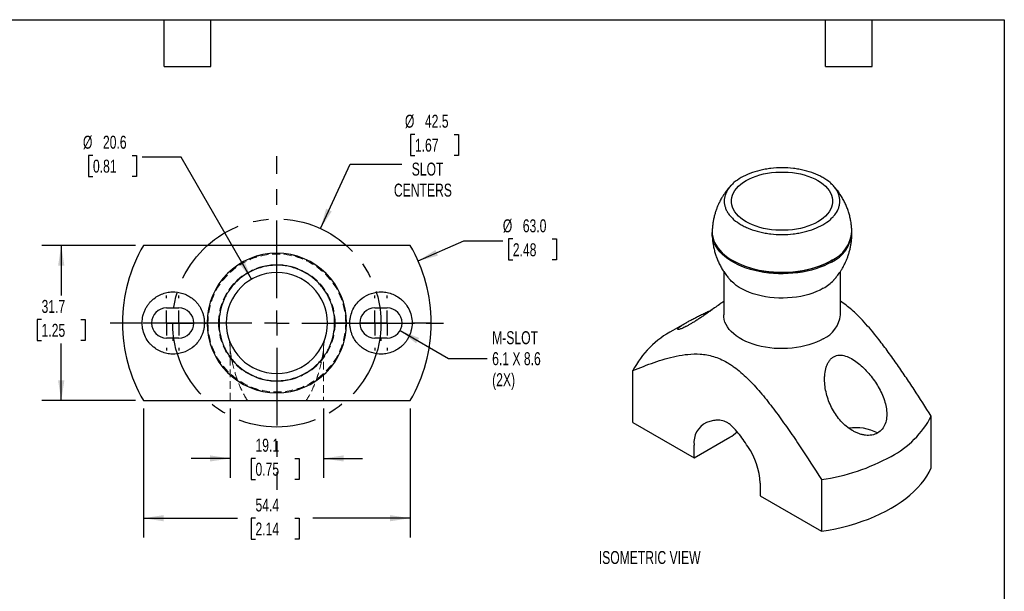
# Model space of a CAD drawing. Header units: millimetres. Extents: x 6 to 273, y 6 to 210.
# Tile 3 of 3: x 112 to 273, y 116 to 210. Entities that reach past the tile are written whole.
import ezdxf

# ---------------------------------------------------------------- set-up
doc = ezdxf.new("R2010")
doc.units = ezdxf.units.MM
doc.linetypes.add('CENTERX2', pattern=[20.32, 12.7, -2.54, 2.54, -2.54])
doc.linetypes.add('HIDDEN', pattern=[1.905, 1.27, -0.635])
doc.layers.add('CENTER', color=40, linetype='CENTERX2')
doc.layers.add('DIMENSIONS', color=140, linetype='Continuous', lineweight=25)
doc.layers.add('TEXT', color=140, linetype='Continuous', lineweight=25)
doc.styles.add('SLDTEXTSTYLE0', font='TXT', dxfattribs={"width": 0.7})
doc.dimstyles.new('SLDDIMSTYLE2', dxfattribs={"dimtxt": 2.158008, "dimasz": 3.302, "dimexe": 0, "dimexo": 0.0625, "dimgap": 0.539502, "dimtad": 0, "dimtih": 1, "dimtoh": 1, "dimlfac": 1.25, "dimrnd": 1e-09, "dimzin": 12, "dimdsep": 46, "dimtxsty": 'SLDTEXTSTYLE0', "dimsah": 1, "dimcen": 0.09, "dimadec": 0, "dimazin": 3, "dimtfac": 1, "dimtofl": 0, "dimtmove": 0, "dimatfit": 3, "dimfxl": 0, "dimfrac": 2, "dimtolj": 1, "dimtzin": 12, "dimarcsym": 0})
doc.dimstyles.new('SLDDIMSTYLE4', dxfattribs={"dimtxt": 2.158008, "dimasz": 3.302, "dimexe": 0, "dimexo": 0.0625, "dimgap": 0.539502, "dimtad": 0, "dimtih": 1, "dimtoh": 1, "dimlfac": 1.25, "dimrnd": 1e-09, "dimzin": 12, "dimdsep": 46, "dimtxsty": 'SLDTEXTSTYLE0', "dimsah": 1, "dimcen": 0, "dimadec": 0, "dimazin": 3, "dimtfac": 1, "dimtofl": 0, "dimtmove": 0, "dimatfit": 3, "dimfxl": 0, "dimfrac": 2, "dimtolj": 1, "dimtzin": 12, "dimarcsym": 0})
doc.dimstyles.new('SLDDIMSTYLE5', dxfattribs={"dimtxt": 2.158008, "dimasz": 3.302, "dimexe": 0, "dimexo": 0.0625, "dimgap": 0.539502, "dimtad": 0, "dimtih": 1, "dimtoh": 1, "dimlfac": 1.25, "dimrnd": 1e-09, "dimzin": 12, "dimdsep": 46, "dimtxsty": 'SLDTEXTSTYLE0', "dimsah": 1, "dimcen": 0.09, "dimadec": 0, "dimazin": 3, "dimtfac": 1, "dimtmove": 0, "dimatfit": 0, "dimfxl": 0, "dimfrac": 2, "dimtolj": 1, "dimtzin": 12, "dimarcsym": 0})
doc.dimstyles.new('SLDDIMSTYLE6', dxfattribs={"dimtxt": 2.158008, "dimasz": 3.302, "dimexe": 0, "dimexo": 0.0625, "dimgap": 0.539502, "dimtad": 0, "dimtih": 1, "dimtoh": 1, "dimlfac": 1.25, "dimrnd": 1e-09, "dimzin": 4, "dimdsep": 46, "dimtxsty": 'SLDTEXTSTYLE0', "dimsah": 1, "dimcen": 0, "dimadec": 0, "dimazin": 1, "dimtfac": 1, "dimtofl": 0, "dimtmove": 0, "dimatfit": 3, "dimfxl": 0, "dimfrac": 2, "dimtolj": 1, "dimtzin": 12, "dimarcsym": 0})
doc.dimstyles.new('SLDDIMSTYLE7', dxfattribs={"dimtxt": 2.158008, "dimasz": 3.302, "dimexe": 0, "dimexo": 0.0625, "dimgap": 0.539502, "dimtad": 0, "dimtih": 1, "dimtoh": 1, "dimlfac": 1.25, "dimrnd": 1e-09, "dimzin": 12, "dimdsep": 46, "dimtxsty": 'SLDTEXTSTYLE0', "dimsah": 1, "dimcen": 0, "dimadec": 0, "dimazin": 3, "dimtfac": 1, "dimtofl": 0, "dimtmove": 0, "dimatfit": 3, "dimfxl": 0, "dimfrac": 2, "dimtolj": 1, "dimtzin": 12, "dimarcsym": 0})
doc.dimstyles.new('SLDDIMSTYLE8', dxfattribs={"dimtxt": 2.158008, "dimasz": 3.302, "dimexe": 0, "dimexo": 0.0625, "dimgap": 0.539502, "dimtad": 0, "dimtih": 1, "dimtoh": 1, "dimlfac": 1.25, "dimrnd": 1e-09, "dimzin": 12, "dimdsep": 46, "dimtxsty": 'SLDTEXTSTYLE0', "dimsah": 1, "dimcen": 0, "dimadec": 0, "dimazin": 3, "dimtfac": 1, "dimtofl": 0, "dimtmove": 0, "dimatfit": 3, "dimfxl": 0, "dimfrac": 2, "dimtolj": 1, "dimtzin": 12, "dimarcsym": 0})

# ---------------------------------------------------------------- blocks, each defined once
blk = doc.blocks.new('_D_6')
at = {"layer": 'DIMENSIONS'}
for p, q in [((176.83, 190.82), (176.11, 190.82)), ((176.11, 190.82), (176.11, 187.39)), ((183.25, 190.82), (183.97, 190.82)), ((183.97, 190.82), (183.97, 187.39)), ((176.11, 187.39), (176.83, 187.39)), ((183.97, 187.39), (183.25, 187.39)), ((161.41, 175.46), (166.25, 185.97)), ((166.25, 185.97), (174.72, 185.97))]:
    blk.add_line(p, q, dxfattribs=at)
blk.add_solid([(161.41, 175.46), (163.25, 178.24), (162.33, 178.67)], dxfattribs=at)
at = {"layer": 'DIMENSIONS', "char_height": 2.117, "attachment_point": 1, "style": 'SLDTEXTSTYLE0'}
for s, insert in [('%%c', (175.2, 194.03)), ('42.5', (178.46, 194.03)), ('1.67', (176.83, 190.12)), ('SLOT', (176.31, 186.21)), ('CENTERS', (173.4, 182.78))]:
    blk.add_mtext(s, dxfattribs=dict(at, insert=insert))
blk = doc.blocks.new('_D_7')
at = {"layer": 'DIMENSIONS'}
for p, q in [((132.51, 146.07), (132.51, 124.97)), ((176.06, 146.07), (176.06, 124.97)), ((132.51, 128.14), (147.88, 128.14)), ((150.8, 128.14), (150.08, 128.14)), ((150.08, 128.14), (150.08, 124.71)), ((157.22, 128.14), (157.94, 128.14)), ((157.94, 128.14), (157.94, 124.71)), ((176.06, 128.14), (160.14, 128.14)), ((150.08, 124.71), (150.8, 124.71)), ((157.94, 124.71), (157.22, 124.71))]:
    blk.add_line(p, q, dxfattribs=at)
for points in [[(132.51, 128.14), (135.81, 127.64), (135.81, 128.65)], [(176.06, 128.14), (172.76, 128.65), (172.76, 127.64)]]:
    blk.add_solid(points, dxfattribs=at)
at = {"layer": 'DIMENSIONS', "char_height": 2.117, "attachment_point": 1, "style": 'SLDTEXTSTYLE0'}
for s, insert in [('54.4', (150.8, 131.36)), ('2.14', (150.8, 127.44))]:
    blk.add_mtext(s, dxfattribs=dict(at, insert=insert))
blk = doc.blocks.new('_D_8')
at = {"layer": 'DIMENSIONS'}
for p, q in [((146.67, 146.07), (146.67, 134.73)), ((161.91, 146.07), (161.91, 134.73)), ((146.67, 137.9), (140.32, 137.9)), ((150.8, 137.9), (150.08, 137.9)), ((150.08, 137.9), (150.08, 134.47)), ((157.22, 137.9), (157.94, 137.9)), ((157.94, 137.9), (157.94, 134.47)), ((161.91, 137.9), (168.26, 137.9)), ((150.08, 134.47), (150.8, 134.47)), ((157.94, 134.47), (157.22, 134.47))]:
    blk.add_line(p, q, dxfattribs=at)
for points in [[(146.67, 137.9), (143.36, 138.41), (143.36, 137.4)], [(161.91, 137.9), (165.21, 137.4), (165.21, 138.41)]]:
    blk.add_solid(points, dxfattribs=at)
at = {"layer": 'DIMENSIONS', "char_height": 2.117, "attachment_point": 1, "style": 'SLDTEXTSTYLE0'}
for s, insert in [('19.1', (150.8, 141.12)), ('0.75', (150.8, 137.2))]:
    blk.add_mtext(s, dxfattribs=dict(at, insert=insert))
blk = doc.blocks.new('_D_9')
at = {"layer": 'DIMENSIONS'}
for p, q in [((192.81, 173.74), (192.09, 173.74)), ((192.09, 173.74), (192.09, 170.31)), ((199.22, 173.74), (199.95, 173.74)), ((199.95, 173.74), (199.95, 170.31)), ((177.36, 170.15), (184.83, 173.44)), ((184.83, 173.44), (191.18, 173.44)), ((192.09, 170.31), (192.81, 170.31)), ((199.95, 170.31), (199.22, 170.31))]:
    blk.add_line(p, q, dxfattribs=at)
blk.add_solid([(177.36, 170.15), (180.58, 171.02), (180.18, 171.95)], dxfattribs=at)
at = {"layer": 'DIMENSIONS', "char_height": 2.117, "attachment_point": 1, "style": 'SLDTEXTSTYLE0'}
for s, insert in [('%%c', (191.18, 176.95)), ('63.0', (194.44, 176.95)), ('2.48', (192.81, 173.04))]:
    blk.add_mtext(s, dxfattribs=dict(at, insert=insert))
blk = doc.blocks.new('_D_10')
at = {"layer": 'DIMENSIONS'}
for p, q in [((124.27, 187.39), (123.54, 187.39)), ((123.54, 187.39), (123.54, 183.96)), ((130.68, 187.39), (131.4, 187.39)), ((131.4, 187.39), (131.4, 183.96)), ((138.66, 187.09), (132.31, 187.09)), ((150.16, 167.17), (138.66, 187.09)), ((123.54, 183.96), (124.27, 183.96)), ((131.4, 183.96), (130.68, 183.96))]:
    blk.add_line(p, q, dxfattribs=at)
blk.add_solid([(150.16, 167.17), (148.95, 170.28), (148.07, 169.77)], dxfattribs=at)
at = {"layer": 'DIMENSIONS', "char_height": 2.117, "attachment_point": 1, "style": 'SLDTEXTSTYLE0'}
for s, insert in [('%%c', (122.64, 190.6)), ('20.6', (125.9, 190.6)), ('0.81', (124.27, 186.69))]:
    blk.add_mtext(s, dxfattribs=dict(at, insert=insert))
blk = doc.blocks.new('_D_11')
at = {"layer": 'DIMENSIONS'}
for p, q in [((131.24, 172.7), (115.92, 172.7)), ((119.09, 172.7), (119.09, 164.49)), ((115.88, 160.58), (115.16, 160.58)), ((115.16, 160.58), (115.16, 157.15)), ((122.3, 160.58), (123.02, 160.58)), ((123.02, 160.58), (123.02, 157.15)), ((115.16, 157.15), (115.88, 157.15)), ((119.09, 147.34), (119.09, 156.67)), ((123.02, 157.15), (122.3, 157.15)), ((131.24, 147.34), (115.92, 147.34))]:
    blk.add_line(p, q, dxfattribs=at)
for points in [[(119.09, 172.7), (118.58, 169.4), (119.6, 169.4)], [(119.09, 147.34), (119.6, 150.64), (118.58, 150.64)]]:
    blk.add_solid(points, dxfattribs=at)
at = {"layer": 'DIMENSIONS', "char_height": 2.117, "attachment_point": 1, "style": 'SLDTEXTSTYLE0'}
for s, insert in [('31.7', (115.88, 163.79)), ('1.25', (115.88, 159.88))]:
    blk.add_mtext(s, dxfattribs=dict(at, insert=insert))
blk = doc.blocks.new('_D_12')
at = {"layer": 'DIMENSIONS'}
for p, q in [((174.42, 158.79), (182.3, 154.24)), ((182.3, 154.24), (188.65, 154.24))]:
    blk.add_line(p, q, dxfattribs=at)
blk.add_solid([(174.42, 158.79), (177.02, 156.7), (177.53, 157.58)], dxfattribs=at)
at = {"layer": 'DIMENSIONS', "char_height": 2.117, "attachment_point": 1, "style": 'SLDTEXTSTYLE0'}
for s, insert in [('M-SLOT', (189.44, 158.68)), ('6.1 X 8.6', (189.44, 155.25)), ('(2X)', (189.44, 151.82))]:
    blk.add_mtext(s, dxfattribs=dict(at, insert=insert))
blk = doc.blocks.new('SW_CENTERMARKSYMBOL_2')
at = {"layer": 'CENTER', "color": 0}
for p, q in [((0, 4.06), (0, 13.43)), ((0, 0), (0, 2.03)), ((-4.06, 0), (-13.43, 0)), ((0, 0), (-2.03, 0)), ((0, 0), (0, -2.03)), ((0, 0), (2.03, 0)), ((4.06, 0), (13.43, 0)), ((0, -4.06), (0, -13.43))]:
    blk.add_line(p, q, dxfattribs=at)
blk = doc.blocks.new('SW_CENTERMARKSYMBOL_3')
at = {"layer": 'CENTER', "color": 0}
for p, q in [((0, 4.064), (0, 4.49072)), ((0, 0), (0, 2.032)), ((-4.064, 0), (-4.49072, 0)), ((0, 0), (-2.032, 0)), ((0, 0), (0, -2.032)), ((0, 0), (2.032, 0)), ((4.064, 0), (4.49072, 0)), ((0, -4.064), (0, -4.49072))]:
    blk.add_line(p, q, dxfattribs=at)
blk = doc.blocks.new('SW_CENTERMARKSYMBOL_4')
at = {"layer": 'CENTER', "color": 0}
for p, q in [((0, 4.064), (0, 4.49072)), ((0, 0), (0, 2.032)), ((-4.064, 0), (-4.49072, 0)), ((0, 0), (-2.032, 0)), ((0, 0), (0, -2.032)), ((0, 0), (2.032, 0)), ((4.064, 0), (4.49072, 0)), ((0, -4.064), (0, -4.49072))]:
    blk.add_line(p, q, dxfattribs=at)
blk = doc.blocks.new('SW_CENTERMARKSYMBOL_5')
at = {"layer": 'CENTER', "color": 0}
for p, q in [((0, 4.064), (0, 4.49072)), ((0, 0), (0, 2.032)), ((-4.064, 0), (-4.49072, 0)), ((0, 0), (-2.032, 0)), ((0, 0), (0, -2.032)), ((0, 0), (2.032, 0)), ((4.064, 0), (4.49072, 0)), ((0, -4.064), (0, -4.49072))]:
    blk.add_line(p, q, dxfattribs=at)
blk = doc.blocks.new('SW_CENTERMARKSYMBOL_6')
at = {"layer": 'CENTER', "color": 0}
for p, q in [((0, 4.064), (0, 4.49072)), ((0, 0), (0, 2.032)), ((-4.064, 0), (-4.49072, 0)), ((0, 0), (-2.032, 0)), ((0, 0), (0, -2.032)), ((0, 0), (2.032, 0)), ((4.064, 0), (4.49072, 0)), ((0, -4.064), (0, -4.49072))]:
    blk.add_line(p, q, dxfattribs=at)
blk = doc.blocks.new('SW_CENTERMARKSYMBOL_7')
at = {"layer": 'CENTER', "color": 0}
for p, q in [((0, 4.064), (0, 27.2288)), ((0, 0), (0, 2.032)), ((-4.064, 0), (-27.2288, 0)), ((0, 0), (-2.032, 0)), ((0, 0), (0, -2.032)), ((0, 0), (2.032, 0)), ((4.064, 0), (27.2288, 0)), ((0, -4.064), (0, -27.2288))]:
    blk.add_line(p, q, dxfattribs=at)

msp = doc.modelspace()

# ---------------------------------------------------------------- linework, layer by layer
for p, q in [((225.365773, 174.603078), (225.36747, 174.549264)), ((244.8781, 170.26165), (244.716395, 170.166362)), ((244.716418, 170.16889), (244.716395, 170.166362)), ((227.238341, 168.435256), (227.238341, 161.327086)), ((246.288341, 161.327086), (246.288341, 168.431735)), ((136.286818, 162.478878), (138.286818, 162.478878)), ((170.286818, 162.478878), (172.286818, 162.478878)), ((132.29541, 160.020158), (129.090018, 160.020158)), ((142.887046, 160.020158), (142.45541, 160.020158)), ((144.850982, 160.020158), (142.889192, 160.020158)), ((165.684443, 160.020158), (163.722654, 160.020158)), ((166.206818, 160.020158), (165.68659, 160.020158)), ((179.483618, 160.020158), (176.366818, 160.020158)), ((221.213067, 160.124737), (218.946513, 158.815857)), ((138.286818, 157.561438), (136.286818, 157.561438)), ((172.286818, 157.561438), (170.286818, 157.561438)), ((212.400953, 143.780759), (212.400953, 152.242735)), ((261.125729, 136.356132), (261.125729, 144.818108)), ((212.400953, 143.780759), (222.409299, 138.003064)), ((222.409299, 138.003064), (228.232097, 141.364494)), ((222.409299, 138.003064), (222.409299, 140.077078)), ((233.185607, 133.856048), (233.185607, 131.782034)), ((243.193953, 134.466314), (243.193953, 126.004339)), ((233.185607, 131.782034), (243.193953, 126.004339))]:
    msp.add_line(p, q)
at = {"color": 7, "linetype": 'HIDDEN', "lineweight": 18}
for p, q in [((142.887046, 160.020158), (143.0395, 160.020158)), ((142.887046, 160.020158), (144.761818, 160.020158)), ((144.761818, 160.020158), (142.887046, 160.020158)), ((143.0395, 160.020158), (142.889192, 160.020158)), ((163.811818, 160.020158), (165.68659, 160.020158)), ((165.68659, 160.020158), (163.811818, 160.020158)), ((165.684443, 160.020158), (165.534135, 160.020158)), ((165.534135, 160.020158), (165.68659, 160.020158)), ((146.666818, 147.340478), (146.666818, 155.575158)), ((161.906818, 155.575158), (161.906818, 147.340478))]:
    msp.add_line(p, q, dxfattribs=at)
at = {"flags": 128}
for points in [[(242.600507, 176.545913), (242.098541, 176.279153), (241.56013, 176.037233), (240.988952, 175.821807), (240.388909, 175.634346), (239.764099, 175.476131), (239.118791, 175.348242), (238.457393, 175.251552), (237.784423, 175.186724), (237.104478, 175.154198), (236.422203, 175.154198), (235.742258, 175.186724), (235.069288, 175.251552), (234.40789, 175.348242), (233.762582, 175.476131), (233.137773, 175.634346), (232.53773, 175.821807), (231.966552, 176.037233), (231.428141, 176.279153), (230.926174, 176.545913), (230.464082, 176.835692), (230.04502, 177.14651), (229.67185, 177.476244), (229.347123, 177.822642), (229.073056, 178.183337), (228.851522, 178.555865), (228.684033, 178.937682), (228.571734, 179.326179), (228.515392, 179.718703), (228.515392, 180.112572), (228.571734, 180.505096), (228.684033, 180.893593), (228.851522, 181.27541), (229.073056, 181.647938), (229.347123, 182.008633), (229.67185, 182.355031), (230.04502, 182.684765), (230.464082, 182.995583), (230.926174, 183.285362)], [(230.926174, 183.285362), (231.428141, 183.552122), (231.966552, 183.794042), (232.53773, 184.009468), (233.137773, 184.196929), (233.762582, 184.355144), (234.40789, 184.483033), (235.069288, 184.579722), (235.742258, 184.644551), (236.422203, 184.677077), (237.104478, 184.677077), (237.784423, 184.644551), (238.457393, 184.579722), (239.118791, 184.483033), (239.764099, 184.355144), (240.388909, 184.196929), (240.988952, 184.009468), (241.56013, 183.794042), (242.098541, 183.552122), (242.600507, 183.285362), (243.0626, 182.995583), (243.481662, 182.684765), (243.854831, 182.355031), (244.179558, 182.008633), (244.453625, 181.647938), (244.67516, 181.27541), (244.842648, 180.893593), (244.954947, 180.505096), (245.011289, 180.112572), (245.011289, 179.718703), (244.954947, 179.326179), (244.842648, 178.937682), (244.67516, 178.555865), (244.453625, 178.183337), (244.179558, 177.822642), (243.854831, 177.476244), (243.481662, 177.14651), (243.0626, 176.835692), (242.600507, 176.545913)], [(244.824197, 169.979689), (244.242264, 169.666417), (243.623895, 169.377343), (242.972101, 169.113874), (242.29006, 168.877295), (241.581092, 168.668757), (240.848654, 168.489277), (240.096311, 168.33973), (239.327731, 168.220843), (238.546658, 168.133196), (237.756896, 168.077216), (236.962294, 168.053176), (236.166723, 168.061192), (235.374058, 168.101227), (234.588162, 168.173084), (233.812863, 168.276414), (233.051938, 168.410713), (232.309095, 168.575327), (231.587953, 168.769454), (230.892024, 168.992148), (230.2247, 169.242325), (229.589232, 169.518764), (228.988715, 169.820121), (228.426075, 170.144926), (227.904054, 170.491597), (227.425194, 170.858445), (226.991829, 171.243683), (226.60607, 171.645434), (226.269795, 172.06174), (225.984645, 172.490575), (225.752007, 172.929847), (225.573015, 173.377418), (225.448541, 173.831106), (225.379192, 174.288702), (225.365305, 174.747975), (225.366822, 174.79032)], [(225.366906, 174.977096), (225.381335, 174.537636), (225.450671, 174.080127), (225.575122, 173.626524), (225.75408, 173.179038), (225.986674, 172.739848), (226.271771, 172.311094), (226.607982, 171.894866), (226.993669, 171.493191), (227.426953, 171.108026), (227.905722, 170.741247), (228.427645, 170.394641), (228.990179, 170.069897), (229.590583, 169.768597), (230.225931, 169.492209), (230.89313, 169.24208), (231.588927, 169.019428), (232.309934, 168.825337), (233.052637, 168.660754), (233.813418, 168.526481), (234.588571, 168.42317), (235.37432, 168.351327), (236.166835, 168.3113), (236.962257, 168.303285), (237.756709, 168.32732), (238.546322, 168.38329), (239.327249, 168.47092), (240.095684, 168.589785), (240.847884, 168.739304), (241.580185, 168.91875), (242.289019, 169.127248), (242.970932, 169.363783), (243.622603, 169.627202), (244.240856, 169.916222), (244.822679, 170.229435)], [(243.498533, 165.689271), (242.963196, 165.403045), (242.391477, 165.141316), (241.786729, 164.905619), (241.152502, 164.697339), (240.492518, 164.517697), (239.81065, 164.367747), (239.110898, 164.24837), (238.39737, 164.160266), (237.674253, 164.103951), (236.945791, 164.079758), (236.216258, 164.087826), (235.489935, 164.12811), (234.771085, 164.200372), (234.063927, 164.304189), (233.372609, 164.438951), (232.70119, 164.603868), (232.05361, 164.797972), (231.433667, 165.020123), (230.845002, 165.269019), (230.291067, 165.543197), (229.775115, 165.84105), (229.300172, 166.16083), (228.869026, 166.500659), (228.484207, 166.858544), (228.336802, 167.013902)], [(243.498533, 157.438942), (242.963196, 157.152716), (242.391477, 156.890987), (241.786729, 156.655291), (241.152502, 156.447011), (240.492518, 156.267369), (239.81065, 156.117419), (239.110898, 155.998042), (238.39737, 155.909937), (237.674253, 155.853623), (236.945791, 155.829429), (236.216258, 155.837498), (235.489935, 155.877781), (234.771085, 155.950044), (234.063927, 156.053861), (233.372609, 156.188623), (232.70119, 156.35354), (232.05361, 156.547644), (231.433667, 156.769795), (230.845002, 157.01869), (230.291067, 157.292869), (229.775115, 157.590722), (229.300172, 157.910501), (228.869026, 158.250331), (228.484207, 158.608216), (228.147973, 158.982056), (227.862298, 159.369658), (227.628857, 159.768747), (227.449021, 160.176981), (227.323846, 160.591964), (227.254065, 161.011262), (227.238341, 161.327086)], [(243.193953, 126.004339), (244.354024, 126.198392), (245.496653, 126.424315), (246.619216, 126.681587), (247.719133, 126.969619), (248.793877, 127.287748), (249.840978, 127.635243), (250.858031, 128.011305), (251.842699, 128.415072), (252.792719, 128.845614), (253.705908, 129.301943), (254.580169, 129.78301), (255.413492, 130.28771), (256.203962, 130.814883), (256.949764, 131.363317), (257.649183, 131.931754), (258.300614, 132.518886), (258.902558, 133.123365), (259.453633, 133.743802), (259.952572, 134.37877), (260.39823, 135.026812), (260.789582, 135.686438), (261.125729, 136.356132)]]:
    msp.add_lwpolyline(points, dxfattribs=at)
for centre, radius, start, end in [((242.54026, 175.38035), 5.633948, 293.89857734, 355.89736273), ((242.556956, 175.11356), 5.61222, 293.82740293, 356.69817618), ((154.286818, 160.020158), 25.1968, 149.78635189, 180), ((154.286818, 160.020158), 25.1968, 0, 30.21364811), ((154.286818, 160.020158), 11.399772, 0, 180), ((154.286818, 160.020158), 11.397625, 0, 180), ((236.772612, 185.410971), 17.190165, 241.79695536, 297.52348084), ((154.286818, 160.020158), 8.255, 0, 180), ((240.054533, 171.828475), 7.039245, 299.29175766, 316.88695529), ((136.286818, 160.020158), 2.45872, 90, 270), ((138.286818, 160.020158), 2.45872, 0, 90), ((170.286818, 160.020158), 2.45872, 90, 270), ((172.286818, 160.020158), 2.45872, 0, 90), ((241.492069, 161.823552), 4.821898, 294.58954834, 354.0903107), ((154.286818, 160.020158), 25.1968, 180, 210.21364811), ((138.286818, 160.020158), 2.45872, 270, 0), ((154.286818, 160.020158), 11.399772, 180, 0), ((154.286818, 160.020158), 11.397625, 180, 0), ((154.286818, 160.020158), 8.255, 180, 0), ((172.286818, 160.020158), 2.45872, 270, 0), ((154.286818, 160.020158), 25.1968, 329.78635189, 0), ((226.244126, 145.003227), 15.621905, 117.84879282, 152.39196411), ((247.282555, 152.057616), 15.621905, 297.84879282, 332.39196411), ((225.985369, 140.518773), 3.603245, 115.74395492, 187.04117827), ((225.380687, 146.41549), 5.800267, 299.44578769, 314.357521), ((248.806684, 135.175427), 7.751149, 62.6549463, 98.4484805), ((221.882554, 133.414479), 11.311675, 2.23719719, 34.76910135), ((238.627331, 167.271147), 33.121158, 277.92497542, 298.79328585)]:
    msp.add_arc(centre, radius, start, end)
at = {"color": 7, "linetype": 'HIDDEN', "lineweight": 18}
for centre, radius, start, end in [((154.286818, 160.020158), 11.247317, 0, 180), ((154.286818, 160.020158), 9.525, 0, 180), ((154.286818, 160.020158), 11.247317, 180, 0), ((154.286818, 160.020158), 9.525, 180, 0), ((139.046818, 155.575158), 7.62, 0, 16.26020471), ((169.526818, 155.575158), 7.62, 163.73979529, 180)]:
    msp.add_arc(centre, radius, start, end, dxfattribs=at)
for points, knots in [([(243.435484, 176.063891), (243.876238, 176.318333), (244.266382, 176.593487), (244.778791, 177.036017), (244.937368, 177.188531), (245.229516, 177.503793), (245.363298, 177.667078), (245.718135, 178.161868), (245.896437, 178.501375), (246.077292, 179.024976), (246.12314, 179.202531), (246.184169, 179.559903), (246.199182, 179.738069), (246.199166, 180.271057), (246.13951, 180.624382), (245.958429, 181.151298), (245.882521, 181.326267), (245.703239, 181.667454), (245.495903, 182.001882), (245.233308, 182.322996), (244.942709, 182.637362), (244.78247, 182.791953), (244.265208, 183.239055), (243.874782, 183.513441), (243.222596, 183.89045), (242.99403, 184.010316), (242.513876, 184.238088), (242.263634, 184.345241), (241.494349, 184.642109), (240.952617, 184.809556), (240.096471, 185.014782), (239.802103, 185.07573), (239.209025, 185.179719), (238.909989, 185.222962), (238.005566, 185.327071), (237.392939, 185.362565), (236.147576, 185.363092), (235.533131, 185.327978), (234.628775, 185.224584), (234.329918, 185.181603), (233.7375, 185.07825), (233.442766, 185.01752), (232.584947, 184.812692), (232.042792, 184.645566), (231.017189, 184.250931), (230.531951, 184.021825), (230.091197, 183.767384)], [0, 0, 0, 0, 0.0625, 0.0625, 0.09375, 0.09375, 0.125, 0.125, 0.1875, 0.1875, 0.21875, 0.21875, 0.25, 0.25, 0.3125, 0.3125, 0.34375, 0.34375, 0.375, 0.40625, 0.40625, 0.4375, 0.4375, 0.5, 0.5, 0.53125, 0.53125, 0.5625, 0.5625, 0.625, 0.625, 0.65625, 0.65625, 0.6875, 0.6875, 0.75, 0.75, 0.8125, 0.8125, 0.84375, 0.84375, 0.875, 0.875, 0.9375, 0.9375, 1, 1, 1, 1]), ([(230.091197, 183.767384), (229.650444, 183.512942), (229.260299, 183.237788), (228.747891, 182.795257), (228.589313, 182.642744), (228.297165, 182.327482), (228.163384, 182.164197), (227.808547, 181.669407), (227.630245, 181.3299), (227.449389, 180.806299), (227.403541, 180.628744), (227.342512, 180.271372), (227.327499, 180.093206), (227.327515, 179.560218), (227.387171, 179.206893), (227.568252, 178.679977), (227.644161, 178.505008), (227.823443, 178.163821), (228.030779, 177.829392), (228.293373, 177.508279), (228.583972, 177.193912), (228.744212, 177.039322), (229.261473, 176.59222), (229.651899, 176.317833), (230.304085, 175.940825), (230.532652, 175.820959), (231.012805, 175.593186), (231.263047, 175.486034), (232.032333, 175.189166), (232.574064, 175.021718), (233.430211, 174.816493), (233.724578, 174.755545), (234.317656, 174.651556), (234.616693, 174.608313), (235.521115, 174.504204), (236.133742, 174.46871), (237.379106, 174.468183), (237.99355, 174.503297), (238.897906, 174.606691), (239.196764, 174.649672), (239.789182, 174.753025), (240.083916, 174.813755), (240.941735, 175.018583), (241.483889, 175.185709), (242.509492, 175.580344), (242.994731, 175.809449), (243.435484, 176.063891)], [0, 0, 0, 0, 0.0625, 0.0625, 0.09375, 0.09375, 0.125, 0.125, 0.1875, 0.1875, 0.21875, 0.21875, 0.25, 0.25, 0.3125, 0.3125, 0.34375, 0.34375, 0.375, 0.40625, 0.40625, 0.4375, 0.4375, 0.5, 0.5, 0.53125, 0.53125, 0.5625, 0.5625, 0.625, 0.625, 0.65625, 0.65625, 0.6875, 0.6875, 0.75, 0.75, 0.8125, 0.8125, 0.84375, 0.84375, 0.875, 0.875, 0.9375, 0.9375, 1, 1, 1, 1]), ([(228.487273, 182.531131), (228.481938, 182.525814), (228.321483, 182.365901), (228.04611, 182.043217), (227.698035, 181.611369), (227.410925, 181.214985), (227.149068, 180.826314), (226.98045, 180.542919), (226.890384, 180.391546)], [0, 0, 0, 0, 0.008444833, 0.2539796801, 0.4747627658, 0.6303513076, 0.8025544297, 1, 1, 1, 1]), ([(248.154699, 174.977773), (248.151658, 175.118097), (248.143534, 175.492879), (248.08198, 176.102087), (247.973878, 176.804082), (247.818914, 177.503531), (247.619365, 178.196532), (247.374789, 178.879267), (247.085936, 179.548136), (246.753541, 180.19962), (246.378989, 180.830671), (245.962676, 181.437262), (245.517869, 182.009422), (245.193831, 182.362126), (245.036092, 182.533819)], [0, 0, 0, 0, 0.0503476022, 0.1344708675, 0.219434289, 0.3050896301, 0.3913166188, 0.4780179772, 0.5651152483, 0.6525453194, 0.7402575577, 0.8282114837, 0.9163749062, 1, 1, 1, 1]), ([(226.890384, 180.391546), (226.76717, 180.168822), (226.593735, 179.855316), (226.367163, 179.375215), (226.186205, 178.955764), (225.993261, 178.443051), (225.815948, 177.89118), (225.65982, 177.299787), (225.530998, 176.677099), (225.436636, 176.02877), (225.381395, 175.459205), (225.374488, 175.106321), (225.371963, 174.977344)], [0, 0, 0, 0, 0.1343278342, 0.1890790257, 0.2802123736, 0.3754388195, 0.4781890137, 0.5861113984, 0.6982207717, 0.8136951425, 0.9319066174, 1, 1, 1, 1]), ([(225.369126, 174.496777), (225.372626, 174.326252), (225.380936, 173.921255), (225.444448, 173.281919), (225.552872, 172.57994), (225.707749, 171.880487), (225.907321, 171.187487), (226.151893, 170.504753), (226.440738, 169.835876), (226.773169, 169.184424), (227.147586, 168.553255), (227.564406, 167.947102), (227.963675, 167.429905), (228.23869, 167.129162), (228.347839, 167.009803)], [0, 0, 0, 0, 0.0620979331, 0.1474828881, 0.2337206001, 0.3206606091, 0.4081808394, 0.496182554, 0.5845861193, 0.673327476, 0.7623552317, 0.8516283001, 0.941114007, 1, 1, 1, 1]), ([(246.636298, 168.992473), (246.759511, 169.215197), (246.932946, 169.528703), (247.159518, 170.008804), (247.340476, 170.428255), (247.533422, 170.940968), (247.710726, 171.492839), (247.866893, 172.08423), (247.995559, 172.706925), (248.09053, 173.355226), (248.149886, 173.990366), (248.157081, 174.409003), (248.160427, 174.603708)], [0, 0, 0, 0, 0.1298242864, 0.1827398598, 0.2708178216, 0.362851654, 0.4621569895, 0.5664611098, 0.6748118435, 0.7864147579, 0.9006630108, 1, 1, 1, 1]), ([(176.060757, 172.699838), (174.44574, 172.699838), (172.813008, 172.699838), (170.313183, 172.699838), (169.471293, 172.699838), (167.762529, 172.699838), (166.896117, 172.699838), (165.135548, 172.699838), (164.240692, 172.699838), (162.405643, 172.699838), (161.465701, 172.699838), (160.000906, 172.699838), (159.503379, 172.699838), (158.484365, 172.699838), (157.969933, 172.699838), (156.415281, 172.699838), (155.361264, 172.699838), (154.016833, 172.699838), (153.745505, 172.699838), (153.206326, 172.699838), (152.938729, 172.699838), (152.141562, 172.699838), (151.617616, 172.699838), (150.58266, 172.699838), (150.071642, 172.699838), (149.060475, 172.699838), (148.558282, 172.699838), (147.083799, 172.699838), (146.14154, 172.699838), (144.305888, 172.699838), (143.412822, 172.699838), (141.658168, 172.699838), (140.796737, 172.699838), (139.095134, 172.699838), (138.25504, 172.699838), (135.757163, 172.699838), (134.125921, 172.699838), (132.512878, 172.699838)], [0, 0, 0, 0, 0.125, 0.125, 0.1875, 0.1875, 0.25, 0.25, 0.3125, 0.3125, 0.375, 0.375, 0.40625, 0.40625, 0.4375, 0.4375, 0.5, 0.5, 0.515625, 0.515625, 0.53125, 0.53125, 0.5625, 0.5625, 0.59375, 0.59375, 0.625, 0.625, 0.6875, 0.6875, 0.75, 0.75, 0.8125, 0.8125, 0.875, 0.875, 1, 1, 1, 1]), ([(163.722654, 160.020158), (163.722654, 160.643477), (163.661497, 161.256382), (163.481779, 162.160755), (163.4071, 162.459696), (163.227522, 163.052433), (163.122116, 163.347035), (162.766966, 164.204), (162.47719, 164.745934), (161.963727, 165.515164), (161.778663, 165.765067), (161.384081, 166.245958), (161.176464, 166.474806), (160.523608, 167.127639), (160.048646, 167.518236), (159.275195, 168.035599), (159.007204, 168.19624), (158.462519, 168.487381), (157.906277, 168.750406), (157.327269, 168.958049), (156.736725, 169.137624), (156.434064, 169.213672), (155.520659, 169.395558), (154.908497, 169.455575), (153.985542, 169.456199), (153.6771, 169.441399), (153.058587, 169.380874), (152.750391, 169.335174), (151.842797, 169.154834), (151.254632, 168.976875), (150.397869, 168.622864), (150.115066, 168.489368), (149.568323, 168.197373), (149.303904, 168.03889), (148.53686, 167.526887), (148.060192, 167.13717), (147.178942, 166.25721), (146.787474, 165.779723), (146.274642, 165.013601), (146.115965, 164.74963), (145.823656, 164.204133), (145.689635, 163.921337), (145.333955, 163.063879), (145.155303, 162.475809), (144.913471, 161.267219), (144.850982, 160.643477), (144.850982, 160.020158)], [0, 0, 0, 0, 0.0625, 0.0625, 0.09375, 0.09375, 0.125, 0.125, 0.1875, 0.1875, 0.21875, 0.21875, 0.25, 0.25, 0.3125, 0.3125, 0.34375, 0.34375, 0.375, 0.40625, 0.40625, 0.4375, 0.4375, 0.5, 0.5, 0.53125, 0.53125, 0.5625, 0.5625, 0.625, 0.625, 0.65625, 0.65625, 0.6875, 0.6875, 0.75, 0.75, 0.8125, 0.8125, 0.84375, 0.84375, 0.875, 0.875, 0.9375, 0.9375, 1, 1, 1, 1]), ([(245.186764, 167.016387), (245.289812, 167.12973), (245.525359, 167.388809), (245.827953, 167.773302), (246.115932, 168.168869), (246.37756, 168.557756), (246.546213, 168.841117), (246.636298, 168.992473)], [0, 0, 0, 0, 0.1871015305, 0.4276770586, 0.5972135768, 0.7848541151, 1, 1, 1, 1]), ([(132.29541, 160.020158), (132.29541, 160.429619), (132.344187, 160.82801), (132.485187, 161.410113), (132.54397, 161.601867), (132.679823, 161.968512), (132.757209, 162.145003), (132.92948, 162.485205), (133.024968, 162.649779), (133.229725, 162.962019), (133.338505, 163.10921), (133.567447, 163.387392), (133.687617, 163.518375), (133.938432, 163.765091), (134.068918, 163.880516), (134.466796, 164.198886), (134.743109, 164.376835), (135.313028, 164.673783), (135.608694, 164.792933), (136.196402, 164.970977), (136.490244, 165.031148), (137.076629, 165.099948), (137.369863, 165.10849), (138.241893, 165.059468), (138.796735, 164.930752), (139.589643, 164.601151), (139.847642, 164.467467), (140.337667, 164.157249), (140.571352, 163.980247), (140.904186, 163.677565), (141.012168, 163.570428), (141.221854, 163.342099), (141.323851, 163.22046), (141.614867, 162.837301), (141.790627, 162.556919), (142.02058, 162.084019), (142.091099, 161.9181), (142.215471, 161.573771), (142.269777, 161.394529), (142.360021, 161.018842), (142.395603, 160.822526), (142.443039, 160.426691), (142.45541, 160.225322), (142.45541, 160.020158)], [0, 0, 0, 0, 0.0625, 0.0625, 0.09375, 0.09375, 0.125, 0.125, 0.15625, 0.15625, 0.1875, 0.1875, 0.21875, 0.21875, 0.25, 0.25, 0.3125, 0.3125, 0.375, 0.375, 0.4375, 0.4375, 0.5, 0.5, 0.625, 0.625, 0.6875, 0.6875, 0.75, 0.75, 0.78125, 0.78125, 0.8125, 0.8125, 0.875, 0.875, 0.90625, 0.90625, 0.9375, 0.9375, 0.96875, 0.96875, 1, 1, 1, 1]), ([(166.206818, 160.020158), (166.206818, 160.22559), (166.219221, 160.427178), (166.266753, 160.823372), (166.302393, 161.019831), (166.438121, 161.584222), (166.565429, 161.927603), (166.872993, 162.55945), (167.048696, 162.839151), (167.435128, 163.347753), (167.647752, 163.577442), (168.316323, 164.184918), (168.805608, 164.49017), (169.868133, 164.931852), (170.424193, 165.059617), (171.289554, 165.108366), (171.585569, 165.100047), (172.17525, 165.030669), (172.469418, 164.970051), (173.054899, 164.792356), (173.347598, 164.674662), (173.921826, 164.375379), (174.198638, 164.196559), (174.59499, 163.87905), (174.723942, 163.764951), (174.974562, 163.518419), (175.09598, 163.386039), (175.43939, 162.968455), (175.643772, 162.660509), (175.991816, 161.973999), (176.128312, 161.608556), (176.315917, 160.839449), (176.366818, 160.430099), (176.366818, 160.020158)], [0, 0, 0, 0, 0.03125, 0.03125, 0.0625, 0.0625, 0.125, 0.125, 0.1875, 0.1875, 0.25, 0.25, 0.375, 0.375, 0.5, 0.5, 0.5625, 0.5625, 0.625, 0.625, 0.6875, 0.6875, 0.75, 0.75, 0.78125, 0.78125, 0.8125, 0.8125, 0.875, 0.875, 0.9375, 0.9375, 1, 1, 1, 1]), ([(227.238341, 163.53333), (227.183, 163.496121), (226.948445, 163.338418), (226.44302, 162.981093), (225.733191, 162.473717), (225.026771, 161.966969), (224.404566, 161.527937), (223.860973, 161.15175), (223.332768, 160.796087), (222.821956, 160.463141), (222.335194, 160.15815), (221.871579, 159.880491), (221.435541, 159.63328), (221.049901, 159.428576), (220.717031, 159.265131), (220.432357, 159.137831), (220.185352, 159.041473), (219.948745, 158.968108), (219.763363, 158.944336), (219.702213, 159.002818), (219.778463, 159.132222), (219.96897, 159.312515), (220.295461, 159.556694), (220.714457, 159.831556), (221.062792, 160.036376), (221.213067, 160.124737)], [0, 0, 0, 0, 0.0113962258, 0.0483013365, 0.1027528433, 0.1586692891, 0.20014316, 0.2416261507, 0.2842573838, 0.3268916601, 0.3696544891, 0.4124170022, 0.4562254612, 0.5000307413, 0.5380423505, 0.5760503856, 0.6150621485, 0.6540672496, 0.7124885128, 0.7723871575, 0.8192332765, 0.8673168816, 0.9142308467, 0.9629983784, 1, 1, 1, 1]), ([(261.125729, 144.818108), (260.196655, 146.270274), (258.802413, 148.449511), (256.892039, 151.314), (255.431099, 153.43907), (253.935112, 155.529282), (252.555159, 157.346446), (251.300432, 158.891837), (250.182067, 160.170609), (249.12406, 161.269204), (248.137582, 162.183627), (247.225581, 162.94301), (246.603582, 163.367937), (246.288341, 163.583299)], [0, 0, 0, 0, 0.20901055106, 0.31365808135, 0.41829914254, 0.5229334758, 0.62753998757, 0.69855580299, 0.76961133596, 0.84052977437, 0.89321233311, 0.94587785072, 1, 1, 1, 1]), ([(221.213067, 160.124737), (221.388095, 160.223942), (221.743781, 160.425544), (222.348525, 160.745333), (222.986677, 161.069686), (223.649216, 161.394963), (224.32613, 161.718724), (224.903369, 161.990116), (225.229697, 162.141939), (225.343552, 162.19491)], [0, 0, 0, 0, 0.1470924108, 0.2989173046, 0.4459249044, 0.596736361, 0.7537936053, 0.9140994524, 1, 1, 1, 1]), ([(142.45541, 160.020158), (142.45541, 159.814723), (142.443007, 159.613139), (142.395478, 159.216963), (142.359839, 159.020514), (142.269381, 158.644343), (142.214979, 158.46501), (142.090487, 158.120693), (142.020038, 157.955051), (141.789513, 157.48137), (141.613926, 157.20177), (141.22773, 156.693305), (141.015235, 156.463658), (140.347033, 155.856231), (139.857935, 155.550881), (138.795615, 155.108907), (138.239565, 154.980952), (137.374118, 154.931947), (137.07805, 154.940182), (136.488207, 155.009424), (136.193948, 155.069987), (135.608274, 155.247604), (135.315473, 155.365274), (134.741032, 155.664547), (134.464119, 155.84338), (134.067628, 156.160928), (133.938632, 156.275045), (133.687927, 156.521617), (133.566474, 156.654018), (133.222971, 157.071664), (133.018541, 157.379657), (132.670433, 158.066255), (132.533928, 158.431717), (132.346309, 159.200865), (132.29541, 159.610217), (132.29541, 160.020158)], [0, 0, 0, 0, 0.03125, 0.03125, 0.0625, 0.0625, 0.09375, 0.09375, 0.125, 0.125, 0.1875, 0.1875, 0.25, 0.25, 0.375, 0.375, 0.5, 0.5, 0.5625, 0.5625, 0.625, 0.625, 0.6875, 0.6875, 0.75, 0.75, 0.78125, 0.78125, 0.8125, 0.8125, 0.875, 0.875, 0.9375, 0.9375, 1, 1, 1, 1]), ([(144.850982, 160.020158), (144.850982, 159.396838), (144.912139, 158.783933), (145.091857, 157.87956), (145.166536, 157.580619), (145.346113, 156.987882), (145.451519, 156.69328), (145.80667, 155.836315), (146.096445, 155.294381), (146.609908, 154.525151), (146.794972, 154.275248), (147.189555, 153.794357), (147.397171, 153.565509), (148.050027, 152.912676), (148.52499, 152.522079), (149.298441, 152.004716), (149.566432, 151.844075), (150.111116, 151.552934), (150.667359, 151.289909), (151.246366, 151.082266), (151.836911, 150.902691), (152.139572, 150.826643), (153.052976, 150.644757), (153.665139, 150.58474), (154.588093, 150.584116), (154.896535, 150.598916), (155.515049, 150.659442), (155.823245, 150.705141), (156.730839, 150.885481), (157.319004, 151.06344), (158.175767, 151.417451), (158.45857, 151.550947), (159.005313, 151.842942), (159.269732, 152.001425), (160.036775, 152.513428), (160.513443, 152.903145), (161.394694, 153.783105), (161.786162, 154.260592), (162.298993, 155.026714), (162.457671, 155.290685), (162.749979, 155.836182), (162.884, 156.118978), (163.239681, 156.976436), (163.418333, 157.564506), (163.660165, 158.773096), (163.722654, 159.396838), (163.722654, 160.020158)], [0, 0, 0, 0, 0.0625, 0.0625, 0.09375, 0.09375, 0.125, 0.125, 0.1875, 0.1875, 0.21875, 0.21875, 0.25, 0.25, 0.3125, 0.3125, 0.34375, 0.34375, 0.375, 0.40625, 0.40625, 0.4375, 0.4375, 0.5, 0.5, 0.53125, 0.53125, 0.5625, 0.5625, 0.625, 0.625, 0.65625, 0.65625, 0.6875, 0.6875, 0.75, 0.75, 0.8125, 0.8125, 0.84375, 0.84375, 0.875, 0.875, 0.9375, 0.9375, 1, 1, 1, 1]), ([(176.366818, 160.020158), (176.366818, 159.610695), (176.318041, 159.21231), (176.177047, 158.630223), (176.118269, 158.438482), (175.98243, 158.071866), (175.905055, 157.895392), (175.732811, 157.555225), (175.637338, 157.390667), (175.43263, 157.078478), (175.323879, 156.931311), (175.094999, 156.653172), (174.974864, 156.522209), (174.724123, 156.275527), (174.593685, 156.160124), (174.195953, 155.8418), (173.919741, 155.663863), (173.350026, 155.366905), (173.054467, 155.247732), (172.466951, 155.069611), (172.173195, 155.009385), (171.586959, 154.940451), (171.293799, 154.931829), (170.421864, 154.980593), (169.867017, 155.10912), (169.073989, 155.438485), (168.815907, 155.57211), (168.325685, 155.882257), (168.091889, 156.059244), (167.758875, 156.361944), (167.650831, 156.469095), (167.441018, 156.697468), (167.338956, 156.819137), (167.04776, 157.202399), (166.871889, 157.482876), (166.641803, 157.955942), (166.571245, 158.121922), (166.446815, 158.466355), (166.39249, 158.645643), (166.30222, 159.021396), (166.266632, 159.217741), (166.219188, 159.613617), (166.206818, 159.814996), (166.206818, 160.020158)], [0, 0, 0, 0, 0.0625, 0.0625, 0.09375, 0.09375, 0.125, 0.125, 0.15625, 0.15625, 0.1875, 0.1875, 0.21875, 0.21875, 0.25, 0.25, 0.3125, 0.3125, 0.375, 0.375, 0.4375, 0.4375, 0.5, 0.5, 0.625, 0.625, 0.6875, 0.6875, 0.75, 0.75, 0.78125, 0.78125, 0.8125, 0.8125, 0.875, 0.875, 0.90625, 0.90625, 0.9375, 0.9375, 0.96875, 0.96875, 1, 1, 1, 1]), ([(212.400953, 152.242735), (213.542942, 152.723063), (214.697458, 153.178276), (216.465101, 153.78918), (217.060408, 153.980601), (218.268686, 154.328022), (218.881332, 154.483998), (220.126243, 154.741515), (220.759001, 154.843475), (222.056576, 154.964012), (222.721216, 154.983049), (223.756982, 154.91067), (224.108787, 154.869507), (224.829339, 154.743119), (225.193098, 154.658603), (226.292402, 154.331412), (227.037705, 154.013933), (227.988361, 153.465036), (228.180219, 153.347196), (228.561476, 153.099003), (228.750695, 152.968842), (229.314378, 152.561252), (229.684864, 152.266706), (230.416688, 151.63825), (230.778032, 151.304364), (231.493036, 150.603519), (231.848139, 150.234959), (232.890757, 149.102821), (233.557034, 148.313244), (234.855036, 146.692321), (235.486529, 145.860693), (236.727257, 144.170531), (237.33638, 143.31186), (238.539596, 141.576348), (239.133632, 140.699439), (240.899897, 138.049558), (242.05336, 136.262957), (243.193953, 134.466314)], [0, 0, 0, 0, 0.125, 0.125, 0.1875, 0.1875, 0.25, 0.25, 0.3125, 0.3125, 0.375, 0.375, 0.40625, 0.40625, 0.4375, 0.4375, 0.5, 0.5, 0.515625, 0.515625, 0.53125, 0.53125, 0.5625, 0.5625, 0.59375, 0.59375, 0.625, 0.625, 0.6875, 0.6875, 0.75, 0.75, 0.8125, 0.8125, 0.875, 0.875, 1, 1, 1, 1]), ([(252.376258, 142.06227), (252.086725, 141.895126), (251.770533, 141.783008), (251.259238, 141.692036), (251.082094, 141.674971), (250.726805, 141.667123), (250.547307, 141.676015), (250.184977, 141.717885), (250.001108, 141.751147), (249.635607, 141.839871), (249.454645, 141.895009), (249.096128, 142.024977), (248.918575, 142.099817), (248.566844, 142.268175), (248.393008, 142.361652), (247.88668, 142.662592), (247.565548, 142.892051), (246.952718, 143.401483), (246.659458, 143.68377), (246.118071, 144.277808), (245.867768, 144.590974), (245.404492, 145.246762), (245.191101, 145.590233), (244.609031, 146.658928), (244.307578, 147.401189), (243.979718, 148.557589), (243.891714, 148.951146), (243.764381, 149.734099), (243.724211, 150.125801), (243.702776, 150.713296), (243.702145, 150.909115), (243.715268, 151.300615), (243.729133, 151.496912), (243.794234, 152.075816), (243.868201, 152.451195), (244.040014, 152.99113), (244.107487, 153.166292), (244.263053, 153.497615), (244.351415, 153.654798), (244.553282, 153.948428), (244.666954, 154.084266), (244.913333, 154.320243), (245.046982, 154.42193), (245.192054, 154.505678)], [0, 0, 0, 0, 0.0625, 0.0625, 0.09375, 0.09375, 0.125, 0.125, 0.15625, 0.15625, 0.1875, 0.1875, 0.21875, 0.21875, 0.25, 0.25, 0.3125, 0.3125, 0.375, 0.375, 0.4375, 0.4375, 0.5, 0.5, 0.625, 0.625, 0.6875, 0.6875, 0.75, 0.75, 0.78125, 0.78125, 0.8125, 0.8125, 0.875, 0.875, 0.90625, 0.90625, 0.9375, 0.9375, 0.96875, 0.96875, 1, 1, 1, 1]), ([(245.192054, 154.505678), (245.337316, 154.589536), (245.48863, 154.652291), (245.802392, 154.739502), (245.966511, 154.763928), (246.46157, 154.783448), (246.794398, 154.727491), (247.458661, 154.521822), (247.780681, 154.375403), (248.413565, 154.022397), (248.726328, 153.813486), (249.628629, 153.130095), (250.190452, 152.598425), (251.254087, 151.409383), (251.737624, 150.770477), (252.383997, 149.749417), (252.58743, 149.395567), (252.955339, 148.679309), (253.120484, 148.316394), (253.408832, 147.579448), (253.532579, 147.203637), (253.726995, 146.445818), (253.796286, 146.070116), (253.852036, 145.511142), (253.862538, 145.325584), (253.86543, 144.956021), (253.857678, 144.772314), (253.805229, 144.23651), (253.731998, 143.89531), (253.492667, 143.249881), (253.330777, 142.958493), (252.919593, 142.449417), (252.666131, 142.22961), (252.376258, 142.06227)], [0, 0, 0, 0, 0.03125, 0.03125, 0.0625, 0.0625, 0.125, 0.125, 0.1875, 0.1875, 0.25, 0.25, 0.375, 0.375, 0.5, 0.5, 0.5625, 0.5625, 0.625, 0.625, 0.6875, 0.6875, 0.75, 0.75, 0.78125, 0.78125, 0.8125, 0.8125, 0.875, 0.875, 0.9375, 0.9375, 1, 1, 1, 1]), ([(132.512878, 147.340478), (134.127895, 147.340478), (135.760628, 147.340478), (138.260452, 147.340478), (139.102343, 147.340478), (140.811106, 147.340478), (141.677519, 147.340478), (143.438088, 147.340478), (144.332944, 147.340478), (146.167992, 147.340478), (147.107935, 147.340478), (148.572729, 147.340478), (149.070257, 147.340478), (150.08927, 147.340478), (150.603703, 147.340478), (152.158354, 147.340478), (153.212371, 147.340478), (154.556803, 147.340478), (154.828131, 147.340478), (155.367309, 147.340478), (155.634906, 147.340478), (156.432074, 147.340478), (156.95602, 147.340478), (157.990976, 147.340478), (158.501993, 147.340478), (159.513161, 147.340478), (160.015353, 147.340478), (161.489837, 147.340478), (162.432095, 147.340478), (164.267747, 147.340478), (165.160813, 147.340478), (166.915468, 147.340478), (167.776898, 147.340478), (169.478501, 147.340478), (170.318596, 147.340478), (172.816472, 147.340478), (174.447714, 147.340478), (176.060757, 147.340478)], [0, 0, 0, 0, 0.125, 0.125, 0.1875, 0.1875, 0.25, 0.25, 0.3125, 0.3125, 0.375, 0.375, 0.40625, 0.40625, 0.4375, 0.4375, 0.5, 0.5, 0.515625, 0.515625, 0.53125, 0.53125, 0.5625, 0.5625, 0.59375, 0.59375, 0.625, 0.625, 0.6875, 0.6875, 0.75, 0.75, 0.8125, 0.8125, 0.875, 0.875, 1, 1, 1, 1]), ([(231.174637, 139.865222), (230.924483, 140.241903), (230.671459, 140.615438), (230.152681, 141.348563), (229.88703, 141.708263), (229.331046, 142.400619), (229.040718, 142.733134), (228.585996, 143.175137), (228.429565, 143.314305), (228.112427, 143.563458), (227.953253, 143.67241), (227.633593, 143.856386), (227.471513, 143.931845), (227.155214, 144.047142), (227.001167, 144.087372), (226.548268, 144.168833), (226.257067, 144.171032), (225.703797, 144.120079), (225.439154, 144.067133), (224.922058, 143.933319), (224.669764, 143.852086), (224.420296, 143.76438)], [0, 0, 0, 0, 0.125, 0.125, 0.25, 0.25, 0.375, 0.375, 0.4375, 0.4375, 0.5, 0.5, 0.5625, 0.5625, 0.625, 0.625, 0.75, 0.75, 0.875, 0.875, 1, 1, 1, 1])]:
    msp.add_open_spline(points, degree=3, knots=knots)
for points, knots in [([(146.432941, 157.448546), (146.436289, 157.436026), (146.442389, 157.413211), (146.465094, 157.333333), (146.492427, 157.237595), (146.521768, 157.133221), (146.548001, 157.036112), (146.567953, 156.956755), (146.580868, 156.902326), (146.592672, 156.848656), (146.602867, 156.79749), (146.611295, 156.749572), (146.62315, 156.670412), (146.629605, 156.588299), (146.633475, 156.492981), (146.640443, 156.345757), (146.649878, 156.148205), (146.65797, 155.946442), (146.662045, 155.84482)], [0, 0, 0, 0, 0.1304198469, 0.2376647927, 0.3233678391, 0.388688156, 0.4358759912, 0.454088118, 0.4698591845, 0.4844904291, 0.4994404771, 0.5159651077, 0.5349121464, 0.600108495, 0.6794986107, 0.7592672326, 0.8787502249, 1, 1, 1, 1]), ([(161.90801, 155.709935), (161.911395, 155.835733), (161.917493, 156.06229), (161.929922, 156.308881), (161.939471, 156.481729), (161.944325, 156.590095), (161.950657, 156.671233), (161.9624, 156.74975), (161.97082, 156.797644), (161.981021, 156.84884), (161.992842, 156.902566), (162.005779, 156.957057), (162.025742, 157.03641), (162.051939, 157.133341), (162.081294, 157.237697), (162.108604, 157.333254), (162.131278, 157.413169), (162.137355, 157.436), (162.140695, 157.448548)], [0, 0, 0, 0, 0.1307326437, 0.2354462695, 0.3371405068, 0.414603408, 0.4776848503, 0.4962169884, 0.5123646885, 0.5269670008, 0.5412666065, 0.5567053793, 0.5745671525, 0.6207961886, 0.6844338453, 0.7677317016, 0.8723469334, 1, 1, 1, 1]), ([(149.510797, 147.340478), (149.286611, 147.678248), (149.075136, 148.034326), (148.678773, 148.772562), (148.495534, 149.151601), (147.987416, 150.307125), (147.702572, 151.105504), (147.345393, 152.306666), (147.237879, 152.70887), (147.04796, 153.493275), (146.965521, 153.875834), (146.826521, 154.585409), (146.769975, 154.914309), (146.710013, 155.28717), (146.694042, 155.391941), (146.672446, 155.536115), (146.666818, 155.575158), (146.666818, 155.575158)], [0, 0, 0, 0, 0.125, 0.125, 0.25, 0.25, 0.5, 0.5, 0.625, 0.625, 0.75, 0.75, 0.875, 0.875, 0.9375, 0.9375, 1, 1, 1, 1]), ([(161.906818, 155.575158), (161.906818, 155.575158), (161.90116, 155.535371), (161.879636, 155.392), (161.863617, 155.287108), (161.823378, 155.036973), (161.799162, 154.891798), (161.743536, 154.576519), (161.712161, 154.406956), (161.607736, 153.874067), (161.524858, 153.48978), (161.335779, 152.709085), (161.229345, 152.310691), (160.991871, 151.511427), (160.860729, 151.109939), (160.572048, 150.312382), (160.41365, 149.914274), (159.901724, 148.75195), (159.512097, 148.016991), (159.062878, 147.340478)], [0, 0, 0, 0, 0.0625, 0.0625, 0.125, 0.125, 0.1875, 0.1875, 0.25, 0.25, 0.375, 0.375, 0.5, 0.5, 0.625, 0.625, 0.75, 0.75, 1, 1, 1, 1])]:
    msp.add_open_spline(points, degree=3, knots=knots, dxfattribs=at)
at = {"layer": 'CENTER'}
msp.add_circle((154.286818, 160.020158), 17, dxfattribs=at)
at = {"layer": 'DIMENSIONS'}
for p, q in [((167.828098, 160.020158), (176.366818, 160.020158)), ((137.286818, 157.561438), (137.286818, 157.084108)), ((171.286818, 157.561438), (171.286818, 157.084108))]:
    msp.add_line(p, q, dxfattribs=at)
at = {"layer": 'TEXT'}
for p, q in [((6.35, 209.55), (273.05, 209.55)), ((135.89, 201.93), (135.89, 209.55)), ((143.51, 201.93), (143.51, 209.55)), ((243.84, 201.93), (243.84, 209.55)), ((251.46, 201.93), (251.46, 209.55)), ((273.05, 209.55), (273.05, 6.35)), ((135.89, 201.93), (143.51, 201.93)), ((243.84, 201.93), (251.46, 201.93))]:
    msp.add_line(p, q, dxfattribs=at)

# ---------------------------------------------------------------- block references
at = {"layer": 'CENTER'}
for name, p in [('SW_CENTERMARKSYMBOL_7', (154.286818, 160.020158)), ('SW_CENTERMARKSYMBOL_2', (154.286818, 160.020158)), ('SW_CENTERMARKSYMBOL_3', (136.286818, 160.020158)), ('SW_CENTERMARKSYMBOL_4', (138.286818, 160.020158)), ('SW_CENTERMARKSYMBOL_5', (170.286818, 160.020158)), ('SW_CENTERMARKSYMBOL_6', (172.286818, 160.020158))]:
    msp.add_blockref(name, p, dxfattribs=at)

# ---------------------------------------------------------------- texts
at = {"layer": 'TEXT', "insert": (206.846432, 122.784805), "char_height": 2.11666667, "attachment_point": 1, "style": 'SLDTEXTSTYLE0'}
msp.add_mtext('ISOMETRIC VIEW', dxfattribs=at)

# ---------------------------------------------------------------- dimensions: what is measured, and where the dimension line sits
at = {"layer": 'DIMENSIONS'}
dim = msp.add_diameter_dim_2p(p1=(147.167886, 144.582515), p2=(161.40575, 175.4578), text='<>\\PSLOT\\PCENTERS', dimstyle='SLDDIMSTYLE4', dxfattribs=at)
dim.commit()
dim.dimension.update_dxf_attribs({"geometry": '_D_6', "text_midpoint": (180.040256, 187.087613), "dimtype": 163})
for p1, p2, dimstyle, picture, middle in [((158.414318, 152.871118), (150.159318, 167.169197), 'SLDDIMSTYLE7', '_D_10', (127.473909, 187.087613)), ((131.216998, 149.887925), (177.356638, 170.15239), 'SLDDIMSTYLE6', '_D_9', (196.017849, 173.43571))]:
    dim = msp.add_diameter_dim_2p(p1=p1, p2=p2, dimstyle=dimstyle, dxfattribs=at)
    dim.commit()
    dim.dimension.update_dxf_attribs({"geometry": picture, "text_midpoint": middle, "dimtype": 163})
dim = msp.add_linear_dim(base=(119.090018, 172.699838), p1=(132.512878, 147.340478), p2=(132.512878, 172.699838), angle=90, dimstyle='SLDDIMSTYLE2', dxfattribs=at)
dim.commit()
dim.dimension.update_dxf_attribs({"geometry": '_D_11', "text_midpoint": (119.090018, 160.580422), "dimtype": 160})
dim = msp.add_radius_dim(center=(172.286818, 160.020158), mpoint=(174.416132, 158.790798), text='M-SLOT\\P6.1 X 8.6\\P(2X)', dimstyle='SLDDIMSTYLE8', override={"dimpost": '<>'}, dxfattribs=at)
dim.commit()
dim.dimension.update_dxf_attribs({"geometry": '_D_12', "text_midpoint": (196.017849, 154.239787), "dimtype": 164})
for base, p1, p2, dimstyle, picture, middle in [((176.060757, 128.144209), (132.512878, 147.340478), (176.060757, 147.340478), 'SLDDIMSTYLE2', '_D_7', (154.010433, 128.144209)), ((161.906818, 137.904125), (146.666818, 147.340478), (161.906818, 147.340478), 'SLDDIMSTYLE5', '_D_8', (154.010433, 137.904125))]:
    dim = msp.add_linear_dim(base=base, p1=p1, p2=p2, dimstyle=dimstyle, dxfattribs=at)
    dim.commit()
    dim.dimension.update_dxf_attribs({"geometry": picture, "text_midpoint": middle, "dimtype": 160})

doc.saveas('drawing.dxf')
